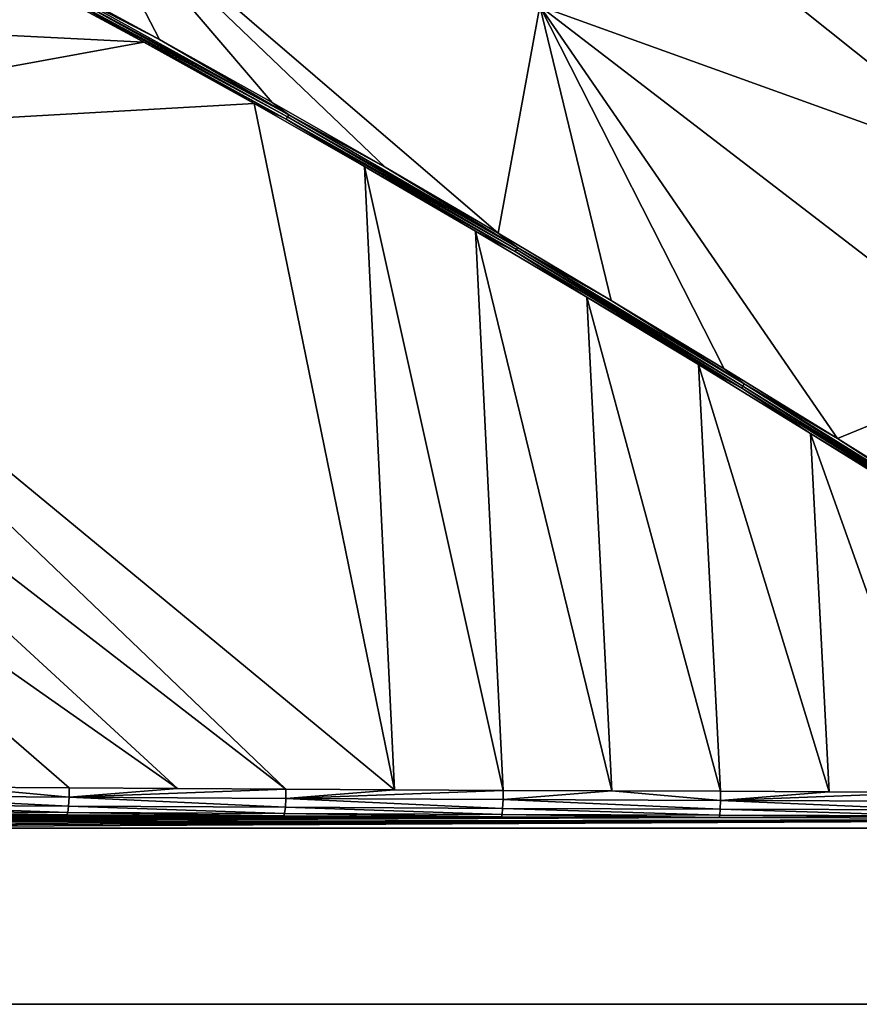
# Model space of a CAD drawing. Header units: millimetres. Extents: x -305 to 305, y -305 to 305.
# Tile 2 of 16: x -214 to -91, y -305 to -161. Entities that reach past the tile are written whole.
import ezdxf

# ---------------------------------------------------------------- set-up
doc = ezdxf.new("R2010")
doc.units = ezdxf.units.MM
doc.header["$MEASUREMENT"] = 0
doc.layers.add('Default', color=7, linetype='Continuous', true_color=0x000000)

msp = doc.modelspace()

# ---------------------------------------------------------------- linework, layer by layer
at = {"layer": 'Default', "color": 18, "true_color": 0x000000}
for points in [[(305.03, 305.49, 29.84), (-304.97, 305.49, 29.84), (-304.97, -304.51, 29.84), (305.03, -304.51, 29.84)], [(-103.49, -127.37, -27.82), (-69.3, -183.58, -21.51), (-138, -128.74, -21.47)], [(-103.49, -127.37, -27.82), (-69.4, -155.69, -27.82), (-69.3, -183.58, -21.51)], [(-138.04, -158.8, -15.12), (-138, -128.74, -21.47), (-69.3, -183.58, -21.51)], [(-193.52, -163.7, -5.59), (-209.96, -154.74, -5), (-206.77, -138.16, -8.73)], [(-177.07, -172.9, -6.14), (-193.52, -163.7, -5.59), (-206.77, -138.16, -8.73)], [(-138.04, -158.8, -15.12), (-144.11, -191.95, -7.17), (-206.77, -138.16, -8.73)], [(-206.77, -138.16, -8.73), (-144.11, -191.95, -7.17), (-160.6, -182.32, -6.67)], [(-160.6, -182.32, -6.67), (-177.07, -172.9, -6.14), (-206.77, -138.16, -8.73)], [(-208.42, -155.97, -5), (-209.96, -154.74, -5), (-193.52, -163.7, -5.59)], [(-274.36, -160.12, -8.77), (-211.78, -155.4, -4.89), (-195.79, -164.09, -5.46)], [(-195.79, -164.09, -5.46), (-211.78, -155.4, -4.89), (-208.76, -156.61, -4.96)], [(-208.76, -156.61, -4.96), (-208.59, -156.29, -4.96), (-174.84, -174.98, -6.12)], [(-208.76, -156.61, -4.96), (-175.02, -175.29, -6.11), (-195.79, -164.09, -5.46)], [(-174.84, -174.98, -6.12), (-175.02, -175.29, -6.11), (-208.76, -156.61, -4.96)], [(-208.59, -156.29, -4.96), (-208.42, -155.97, -5), (-174.66, -174.67, -6.15)], [(-174.66, -174.67, -6.15), (-174.84, -174.98, -6.12), (-208.59, -156.29, -4.96)], [(-193.52, -163.7, -5.59), (-174.66, -174.67, -6.15), (-208.42, -155.97, -5)], [(-127.62, -201.77, -7.66), (-144.11, -191.95, -7.17), (-138.04, -158.8, -15.12)], [(-94.6, -221.94, -8.56), (-138.04, -158.8, -15.12), (-69.34, -211.57, -15.15)], [(-94.6, -221.94, -8.56), (-111.11, -211.77, -8.12), (-138.04, -158.8, -15.12)], [(-138.04, -158.8, -15.12), (-111.11, -211.77, -8.12), (-127.62, -201.77, -7.66)], [(-69.3, -183.58, -21.51), (-69.34, -211.57, -15.15), (-138.04, -158.8, -15.12)], [(-274.12, -178.36, -11.96), (-274.36, -160.12, -8.77), (-195.79, -164.09, -5.46)], [(-193.52, -163.7, -5.59), (-177.07, -172.9, -6.14), (-174.66, -174.67, -6.15)], [(-179.73, -173.04, -5.99), (-274.12, -178.36, -11.96), (-195.79, -164.09, -5.46)], [(-179.73, -173.04, -5.99), (-195.79, -164.09, -5.46), (-175.02, -175.29, -6.11)], [(-159.25, -273.2, -17.14), (-274.12, -178.36, -11.96), (-179.73, -173.04, -5.99)], [(-163.6, -182.24, -6.51), (-159.25, -273.2, -17.14), (-179.73, -173.04, -5.99)], [(-163.6, -182.24, -6.51), (-179.73, -173.04, -5.99), (-175.02, -175.29, -6.11)], [(-174.66, -174.67, -6.15), (-177.07, -172.9, -6.14), (-160.6, -182.32, -6.67)], [(-175.02, -175.29, -6.11), (-174.84, -174.98, -6.12), (-141.45, -194.34, -7.15)], [(-141.45, -194.34, -7.15), (-141.64, -194.65, -7.14), (-175.02, -175.29, -6.11)], [(-141.64, -194.65, -7.14), (-163.6, -182.24, -6.51), (-175.02, -175.29, -6.11)], [(-174.84, -174.98, -6.12), (-174.66, -174.67, -6.15), (-141.27, -194.04, -7.19)], [(-141.27, -194.04, -7.19), (-141.45, -194.34, -7.15), (-174.84, -174.98, -6.12)], [(-174.66, -174.67, -6.15), (-160.6, -182.32, -6.67), (-141.27, -194.04, -7.19)], [(-274.12, -178.36, -11.96), (-175.08, -273.11, -18.24), (-273.88, -196.6, -15.14)], [(-159.25, -273.2, -17.14), (-175.08, -273.11, -18.24), (-274.12, -178.36, -11.96)], [(-163.6, -182.24, -6.51), (-143.39, -273.28, -16.12), (-159.25, -273.2, -17.14)], [(-163.6, -182.24, -6.51), (-147.41, -191.66, -7), (-143.39, -273.28, -16.12)], [(-163.6, -182.24, -6.51), (-141.64, -194.65, -7.14), (-147.41, -191.66, -7)], [(-141.27, -194.04, -7.19), (-160.6, -182.32, -6.67), (-144.11, -191.95, -7.17)], [(-127.53, -273.35, -15.19), (-143.39, -273.28, -16.12), (-147.41, -191.66, -7)], [(-127.53, -273.35, -15.19), (-147.41, -191.66, -7), (-131.17, -201.3, -7.48)], [(-147.41, -191.66, -7), (-141.64, -194.65, -7.14), (-131.17, -201.3, -7.48)], [(-127.62, -201.77, -7.66), (-141.27, -194.04, -7.19), (-144.11, -191.95, -7.17)], [(-108.58, -214.57, -8.07), (-141.64, -194.65, -7.14), (-141.45, -194.34, -7.15)], [(-108.58, -214.57, -8.07), (-131.17, -201.3, -7.48), (-141.64, -194.65, -7.14)], [(-108.4, -214.26, -8.08), (-141.45, -194.34, -7.15), (-141.27, -194.04, -7.19)], [(-141.45, -194.34, -7.15), (-108.4, -214.26, -8.08), (-108.58, -214.57, -8.07)], [(-141.27, -194.04, -7.19), (-108.21, -213.95, -8.13), (-108.4, -214.26, -8.08)], [(-108.21, -213.95, -8.13), (-141.27, -194.04, -7.19), (-127.62, -201.77, -7.66)], [(-273.88, -196.6, -15.14), (-175.08, -273.11, -18.24), (-190.91, -273.02, -19.46)], [(-273.64, -214.85, -18.31), (-273.88, -196.6, -15.14), (-190.91, -273.02, -19.46)], [(-111.67, -273.42, -14.32), (-127.53, -273.35, -15.19), (-131.17, -201.3, -7.48)], [(-114.88, -211.14, -7.93), (-111.67, -273.42, -14.32), (-131.17, -201.3, -7.48)], [(-114.88, -211.14, -7.93), (-131.17, -201.3, -7.48), (-108.58, -214.57, -8.07)], [(-108.21, -213.95, -8.13), (-127.62, -201.77, -7.66), (-111.11, -211.77, -8.12)], [(-114.88, -211.14, -7.93), (-95.79, -273.48, -13.53), (-111.67, -273.42, -14.32)], [(-98.54, -221.17, -8.36), (-95.79, -273.48, -13.53), (-114.88, -211.14, -7.93)], [(-98.54, -221.17, -8.36), (-114.88, -211.14, -7.93), (-108.58, -214.57, -8.07)], [(-108.21, -213.95, -8.13), (-111.11, -211.77, -8.12), (-94.6, -221.94, -8.56)], [(-94.6, -221.94, -8.56), (-69.34, -211.57, -15.15), (-78.07, -232.26, -8.99)], [(-75.61, -234.64, -8.93), (-108.4, -214.26, -8.08), (-108.21, -213.95, -8.13)], [(-108.21, -213.95, -8.13), (-75.42, -234.34, -8.98), (-75.61, -234.64, -8.93)], [(-75.42, -234.34, -8.98), (-108.21, -213.95, -8.13), (-94.6, -221.94, -8.56)], [(-273.64, -214.85, -18.31), (-206.71, -272.91, -20.79), (-222.48, -272.8, -22.27)], [(-273.64, -214.85, -18.31), (-190.91, -273.02, -19.46), (-206.71, -272.91, -20.79)], [(-75.81, -234.95, -8.92), (-108.58, -214.57, -8.07), (-108.4, -214.26, -8.08)], [(-108.58, -214.57, -8.07), (-75.81, -234.95, -8.92), (-98.54, -221.17, -8.36)], [(-108.4, -214.26, -8.08), (-75.61, -234.64, -8.93), (-75.81, -234.95, -8.92)], [(-79.91, -273.54, -12.79), (-98.54, -221.17, -8.36), (-82.17, -231.37, -8.78)], [(-79.91, -273.54, -12.79), (-95.79, -273.48, -13.53), (-98.54, -221.17, -8.36)], [(-82.17, -231.37, -8.78), (-98.54, -221.17, -8.36), (-75.81, -234.95, -8.92)], [(-75.42, -234.34, -8.98), (-94.6, -221.94, -8.56), (-78.07, -232.26, -8.99)], [(-238.24, -274.03, -23.87), (-222.48, -272.8, -22.27), (-206.72, -274.27, -20.74)], [(-206.72, -274.27, -20.74), (-222.48, -272.8, -22.27), (-206.71, -272.91, -20.79)], [(-206.72, -274.27, -20.74), (-206.71, -272.91, -20.79), (-190.91, -273.02, -19.46)], [(-206.72, -274.27, -20.74), (-190.91, -273.02, -19.46), (-175.08, -273.11, -18.24)], [(-206.8, -275.59, -20.16), (-238.33, -275.38, -23.3), (-238.24, -274.03, -23.87)], [(-238.24, -274.03, -23.87), (-206.72, -274.27, -20.74), (-206.8, -275.59, -20.16)], [(-175.16, -275.76, -17.59), (-206.8, -275.59, -20.16), (-206.72, -274.27, -20.74)], [(-175.08, -273.11, -18.24), (-175.1, -274.45, -18.18), (-206.72, -274.27, -20.74)], [(-206.72, -274.27, -20.74), (-175.1, -274.45, -18.18), (-175.16, -275.76, -17.59)], [(-143.46, -275.91, -15.45), (-175.16, -275.76, -17.59), (-175.1, -274.45, -18.18)], [(-175.08, -273.11, -18.24), (-159.25, -273.2, -17.14), (-175.1, -274.45, -18.18)], [(-175.1, -274.45, -18.18), (-159.25, -273.2, -17.14), (-143.39, -273.28, -16.12)], [(-143.39, -273.28, -16.12), (-143.4, -274.61, -16.04), (-175.1, -274.45, -18.18)], [(-175.1, -274.45, -18.18), (-143.4, -274.61, -16.04), (-143.46, -275.91, -15.45)], [(-143.4, -274.61, -16.04), (-143.39, -273.28, -16.12), (-127.53, -273.35, -15.19)], [(-143.4, -274.61, -16.04), (-127.53, -273.35, -15.19), (-111.68, -274.75, -14.23)], [(-111.68, -274.75, -14.23), (-127.53, -273.35, -15.19), (-111.67, -273.42, -14.32)], [(-95.79, -273.48, -13.53), (-111.68, -274.75, -14.23), (-111.67, -273.42, -14.32)], [(-111.68, -274.75, -14.23), (-95.79, -273.48, -13.53), (-79.91, -273.54, -12.79)], [(-79.91, -273.54, -12.79), (-79.92, -274.86, -12.69), (-111.68, -274.75, -14.23)], [(-206.92, -276.51, -19.15), (-238.48, -276.32, -22.29), (-238.33, -275.38, -23.3)], [(-238.33, -275.38, -23.3), (-206.8, -275.59, -20.16), (-206.92, -276.51, -19.15)], [(-175.26, -276.67, -16.58), (-206.92, -276.51, -19.15), (-206.8, -275.59, -20.16)], [(-206.8, -275.59, -20.16), (-175.16, -275.76, -17.59), (-175.26, -276.67, -16.58)], [(-143.54, -276.8, -14.44), (-175.26, -276.67, -16.58), (-175.16, -275.76, -17.59)], [(-175.16, -275.76, -17.59), (-143.46, -275.91, -15.45), (-143.54, -276.8, -14.44)], [(-111.79, -276.91, -12.64), (-143.54, -276.8, -14.44), (-143.46, -275.91, -15.45)], [(-111.72, -276.03, -13.64), (-143.46, -275.91, -15.45), (-143.4, -274.61, -16.04)], [(-143.46, -275.91, -15.45), (-111.72, -276.03, -13.64), (-111.79, -276.91, -12.64)], [(-143.4, -274.61, -16.04), (-111.68, -274.75, -14.23), (-111.72, -276.03, -13.64)], [(-79.96, -276.13, -12.09), (-111.72, -276.03, -13.64), (-111.68, -274.75, -14.23)], [(-111.68, -274.75, -14.23), (-79.92, -274.86, -12.69), (-79.96, -276.13, -12.09)], [(-111.87, -277.24, -11.51), (-16.49, -277.48, -7.47), (-275.89, -277.94, 0.15)], [(-111.87, -277.24, -11.51), (-275.89, -277.94, 0.15), (-275.6, -277.64, -4.75)], [(-143.63, -277.13, -13.31), (-275.6, -277.64, -4.75), (-275.31, -277.35, -9.64)], [(-143.63, -277.13, -13.31), (-111.87, -277.24, -11.51), (-275.6, -277.64, -4.75)], [(-143.63, -277.13, -13.31), (-275.31, -277.35, -9.64), (-175.37, -277, -15.44)], [(-275.02, -277.06, -14.54), (-175.37, -277, -15.44), (-275.31, -277.35, -9.64)], [(-274.72, -276.76, -19.44), (-207.05, -276.85, -18), (-275.02, -277.06, -14.54)], [(-175.37, -277, -15.44), (-275.02, -277.06, -14.54), (-207.05, -276.85, -18)], [(-238.65, -276.66, -21.13), (-207.05, -276.85, -18), (-274.72, -276.76, -19.44)], [(-207.05, -276.85, -18), (-238.65, -276.66, -21.13), (-238.48, -276.32, -22.29)], [(-238.48, -276.32, -22.29), (-206.92, -276.51, -19.15), (-207.05, -276.85, -18)], [(-175.37, -277, -15.44), (-207.05, -276.85, -18), (-206.92, -276.51, -19.15)], [(-206.92, -276.51, -19.15), (-175.26, -276.67, -16.58), (-175.37, -277, -15.44)], [(-143.63, -277.13, -13.31), (-175.37, -277, -15.44), (-175.26, -276.67, -16.58)], [(-175.26, -276.67, -16.58), (-143.54, -276.8, -14.44), (-143.63, -277.13, -13.31)], [(-111.87, -277.24, -11.51), (-143.63, -277.13, -13.31), (-143.54, -276.8, -14.44)], [(-143.54, -276.8, -14.44), (-111.79, -276.91, -12.64), (-111.87, -277.24, -11.51)], [(-111.79, -276.91, -12.64), (-80.02, -277.01, -11.09), (-111.87, -277.24, -11.51)], [(-111.87, -277.24, -11.51), (-80.02, -277.01, -11.09), (-16.49, -277.48, -7.47)], [(-80.02, -277.01, -11.09), (-111.79, -276.91, -12.64), (-111.72, -276.03, -13.64)], [(-111.72, -276.03, -13.64), (-79.96, -276.13, -12.09), (-80.02, -277.01, -11.09)], [(305.03, -304.51, 19.84), (-304.97, -304.51, 19.84), (-276.77, -278.81, 19.84), (276.83, -278.81, 19.84)], [(-15.17, -277.48, -7.46), (-276.77, -278.81, 14.84), (-276.48, -278.52, 9.94)], [(-15.17, -277.48, -7.46), (276.83, -278.81, 14.84), (-276.77, -278.81, 14.84)], [(276.83, -278.81, 17.34), (-276.77, -278.81, 17.34), (-276.77, -278.81, 16.09)], [(276.83, -278.81, 18.58), (-276.77, -278.81, 18.59), (-276.77, -278.81, 17.34)], [(276.83, -278.81, 19.84), (-276.77, -278.81, 19.84), (-276.77, -278.81, 18.59)], [(276.83, -278.81, 14.84), (-276.77, -278.81, 16.09), (-276.77, -278.81, 14.84)], [(276.83, -278.81, 16.09), (276.83, -278.81, 17.34), (-276.77, -278.81, 16.09)], [(-276.77, -278.81, 18.59), (276.83, -278.81, 18.58), (276.83, -278.81, 19.84)], [(276.83, -278.81, 17.34), (276.83, -278.81, 18.58), (-276.77, -278.81, 17.34)], [(276.83, -278.81, 14.84), (276.83, -278.81, 16.09), (-276.77, -278.81, 16.09)], [(-16.49, -277.48, -7.47), (-276.48, -278.52, 9.94), (-276.19, -278.23, 5.05)], [(-16.49, -277.48, -7.47), (-15.17, -277.48, -7.46), (-276.48, -278.52, 9.94)], [(-275.89, -277.94, 0.15), (-16.49, -277.48, -7.47), (-276.19, -278.23, 5.05)], [(305.03, -304.51, 29.84), (-304.97, -304.51, 29.84), (-304.97, -304.51, 19.84), (305.03, -304.51, 19.84)]]:
    msp.add_3dface(points, dxfattribs=at)

doc.saveas('drawing.dxf')
